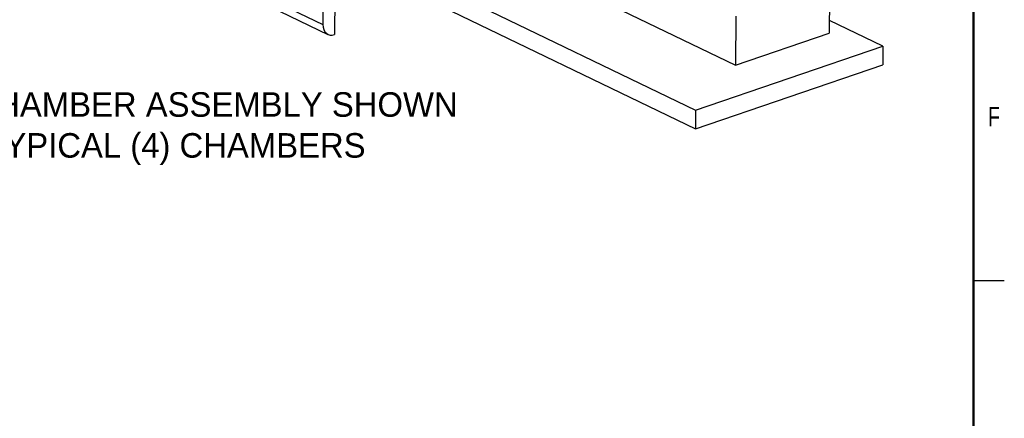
# Model space of a CAD drawing. Header units: inches. Extents: x 0.1 to 43.9, y 0.1 to 33.9.
# Tile 17 of 24: x 31.8 to 43.9, y 19.6 to 24.4. Entities that reach past the tile are written whole.
import ezdxf

# ---------------------------------------------------------------- set-up
doc = ezdxf.new("R2010")
doc.units = ezdxf.units.IN
doc.header["$MEASUREMENT"] = 0
doc.styles.add('SLDTEXTSTYLE0', font='TXT', dxfattribs={"width": 0.75})

msp = doc.modelspace()

# ---------------------------------------------------------------- linework, layer by layer
at = {"color": 7, "linetype": 'Continuous', "lineweight": 50}
msp.add_line((43.5, 33.5), (43.5, 0.5), dxfattribs=at)
at = {"color": 7, "linetype": 'Continuous', "lineweight": 25}
for p, q in [((27.178, 29.574), (40.101, 23.334)), ((27.177, 29.346), (40.1, 23.106)), ((35.551, 25.302), (35.548, 24.38)), ((35.694, 25.233), (35.691, 24.258)), ((37.926, 25.17), (40.592, 23.883)), ((34.288, 24.989), (35.548, 24.38)), ((34.35, 24.869), (35.61, 24.26)), ((41.739, 24.873), (41.736, 24.274)), ((40.594, 24.483), (40.592, 23.883)), ((42.39, 24.115), (41.737, 24.431)), ((40.592, 23.883), (41.736, 24.274)), ((40.101, 23.334), (42.39, 24.115)), ((42.39, 24.115), (42.39, 23.887)), ((40.1, 23.106), (42.39, 23.887)), ((40.101, 23.334), (40.1, 23.106)), ((43.5, 21.25), (43.875, 21.25))]:
    msp.add_line(p, q, dxfattribs=at)
at = {"color": 7, "linetype": 'Continuous', "lineweight": 25, "flags": 128}
msp.add_lwpolyline([(35.548, 24.38), (35.551, 24.348), (35.559, 24.318), (35.572, 24.293), (35.59, 24.273), (35.611, 24.259), (35.636, 24.252), (35.663, 24.251), (35.691, 24.258)], dxfattribs=at)

# ---------------------------------------------------------------- texts
at = {"insert": (33.74, 23.553), "char_height": 0.3, "attachment_point": 2}
msp.add_mtext_dynamic_manual_height_columns('ONE CHAMBER ASSEMBLY SHOWN\\PTYPICAL (4) CHAMBERS', width=8.31845, gutter_width=0.069, heights=[0], dxfattribs=at)
at = {"color": 7, "linetype": 'Continuous', "lineweight": 0, "insert": (43.748, 23.374), "char_height": 0.24, "attachment_point": 2, "style": 'SLDTEXTSTYLE0'}
msp.add_mtext('F', dxfattribs=at)

doc.saveas('drawing.dxf')
